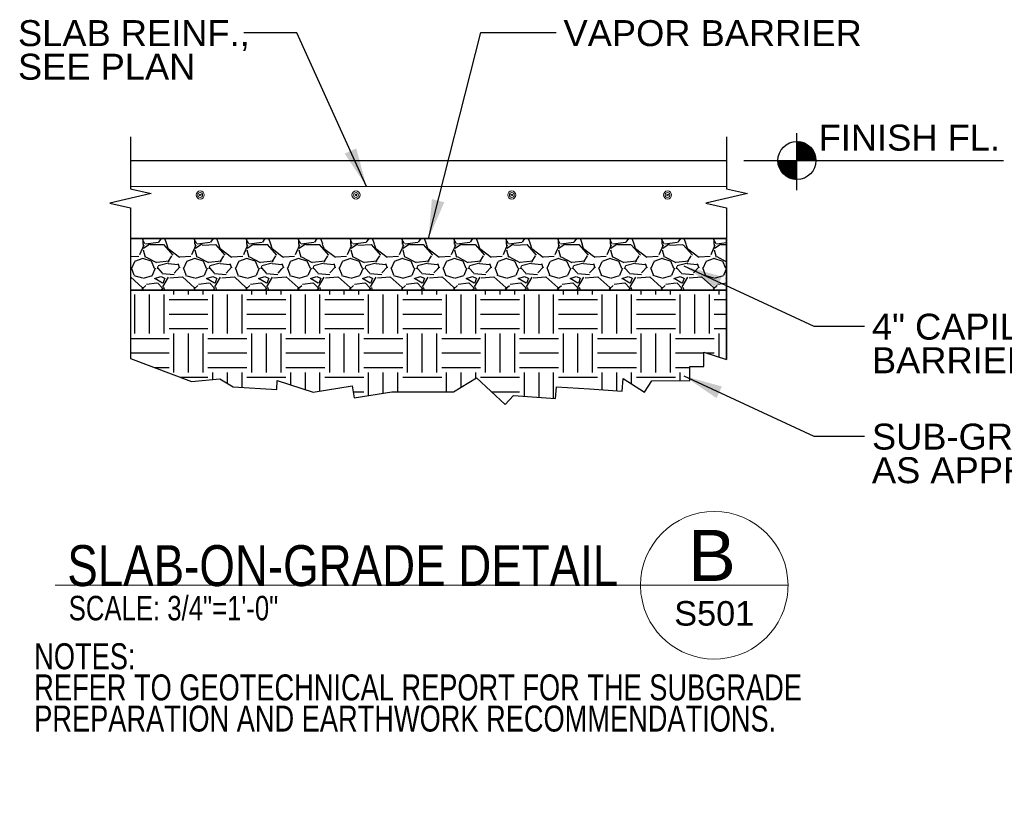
# Model space of a CAD drawing. Header units: inches. Extents: x 7548 to 7952, y 14827 to 15116.
# Tile 3 of 4: x 7667 to 7743, y 15010 to 15070. Entities that reach past the tile are written whole.
import ezdxf

# ---------------------------------------------------------------- set-up
doc = ezdxf.new("R2010")
doc.units = ezdxf.units.IN
doc.header["$LTSCALE"] = 20
doc.header["$MEASUREMENT"] = 0
for name, color, linetype, lineweight in [('G-ANN-TTLB', 7, 'Continuous', 0), ('G-ANNO-TEXT', 7, 'Continuous', 30), ('S-REIN-RBAR', 5, 'Continuous', 13), ('S-SLAB-EDGE', 48, 'Continuous', 30)]:
    doc.layers.add(name, color=color, linetype=linetype, lineweight=lineweight)
doc.styles.add("3 4 1'-0", font='arial.ttf', dxfattribs={"height": 2})
doc.styles.get("Standard").update_dxf_attribs({"font": 'ARCHSTYL.shx', "width": 0.75, "height": 2})
doc.styles.add('SUBTITLE 4.7625', font='romans.shx', dxfattribs={"width": 0.8, "height": 187.5})
doc.styles.add('TITLE20', font='simplex.shx', dxfattribs={"height": 5000})
doc.dimstyles.new("3 4 1'-0", dxfattribs={"dimtxt": 2, "dimasz": 3, "dimexe": 1, "dimexo": 1, "dimgap": 1, "dimtad": 1, "dimdec": 4, "dimzin": 11, "dimdsep": 46, "dimlunit": 4, "dimtxsty": "3 4 1'-0", "dimblk": '_Oblique_0.3', "dimcen": 0.09, "dimadec": 4, "dimazin": 3, "dimtfac": 1, "dimtdec": 4, "dimtofl": 0, "dimtmove": 0, "dimatfit": 3, "dimfxl": 1, "dimfrac": 2, "dimtolj": 1, "dimtzin": 11, "dimarcsym": 0})

# ---------------------------------------------------------------- blocks, each defined once
blk = doc.blocks.new('_Oblique_0.3')
at = {"color": 0, "linetype": 'ByBlock', "lineweight": -2}
for p, q in [((0, 0), (-1, 0)), ((0.5, 0.167), (-0.5, -0.167))]:
    blk.add_line(p, q, dxfattribs=at)
blk = doc.blocks.new('REINFDOT')
for radius in [0.00313, 0.00187, 0.000625]:
    blk.add_circle((0, 0), radius)
blk = doc.blocks.new('REINF. DOT')
at = {"layer": 'S-REIN-RBAR', "xscale": 100, "yscale": 100, "zscale": 100, "rotation": 90.00000000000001}
blk.add_blockref('REINFDOT', (36.533, 24.589), dxfattribs=at)

msp = doc.modelspace()

# ---------------------------------------------------------------- hatches: boundary and pattern name
at = {"layer": 'G-ANNO-TEXT'}
h = msp.add_hatch(dxfattribs=at)
h.set_pattern_fill('MSTN', color=256, style=0, pattern_type=2)
h.set_pattern_definition([(45, (-4358.89426, -2059.556275), (-0.02850700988, 0.02850700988), [])])
h.paths.add_polyline_path([(7728.08279, 15059.19884, 0.41421356), (7726.61468, 15060.66694), (7726.61468, 15059.19884)])
h = msp.add_hatch(dxfattribs=at)
h.set_pattern_fill('MSTN', color=256, style=0, pattern_type=2)
h.set_pattern_definition([(45, (-4360.28745, -2060.84167), (-0.02850700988, 0.02850700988), [])])
h.paths.add_polyline_path([(7725.14657, 15059.19884, 0.41421356), (7726.61468, 15057.73073), (7726.61468, 15059.19884)])
h = msp.add_hatch(dxfattribs=at)
h.set_pattern_fill('GRAVEL', color=256, style=0, pattern_type=2)
h.set_pattern_definition([(200.556, (20638, 44154), (-840004, -320000.8), [6835, -1018449]), (4.764, (111084, 41396), (-360001.7, -40000.4), [10032, -471633]), (4.764, (71084, 41396), (-360001.7, -40000.4), [10032, -471633]), (4.764, (31084.5, 41396), (-360001.7, -40000.4), [10032, -471633]), (332.354, (22642, 45500.6), (-600001.8, 320002.7), [9482.6, -938783]), (332.354, (62642, 45500.4), (-600001.8, 320002.66), [9482.6, -938783]), (332.354, (102642, 45500), (-600001.8, 320002.66), [9482.6, -938783]), (285.255, (20704, 50858), (-120000.3, 400004.5), [5824, -450250]), (285.255, (60704, 50858), (-120000.3, 400004.5), [5824, -450250]), (285.255, (100704, 50858), (-120000.3, 400004.5), [5824, -450250]), (213.69, (25952, 55050), (-120000, -40000), [5920, -138304]), (213.69, (65953, 55050), (-120000, -40000), [5920, -138303]), (213.69, (26286, 15280), (-120000, -40000), [405, -143818]), (213.69, (105953, 55050), (-120000, -40000), [5920, -138303]), (213.69, (66286, 15280), (-120000, -40000), [404, -143818]), (213.69, (106286, 15280), (-120000, -40000), [404, -143819]), (180, (36550, 54544), (-120000, 40000), [10400, -109600]), (181.736, (76549, 54544.3), (-1200003.81, -40006.34), [10400, -1310210]), (180, (116550, 54544), (-120000, 40000), [10400, -109600]), (131.987, (123896, 46796.5), (-240001, 280003.24), [10763, -527386]), (131.987, (83896, 46797), (-240001, 280003.2), [10763, -527386]), (131.987, (43896, 46797), (-240001, 280003.2), [10763, -527386]), (59.036, (120143, 41488), (-120000.5, -160001.7), [5557, -227683]), (59.036, (80143, 41488), (-120000.5, -160001.7), [5557, -227683]), (59.036, (40143, 41488), (-120000, -160002), [5557, -227683]), (90, (100550, 18940), (-120000, -40000), [2400, -37600]), (90, (60550, 18940), (-120000, -40000), [2400, -37600]), (90, (20550, 18940), (-120000, -40000), [2400, -37600]), (118.61, (102163, 15480), (-119998.9, 240002.6), [4118, -497085]), (118.61, (62163, 15480), (-119998.9, 240002.6), [4118, -497085]), (118.61, (22163, 15480.5), (-119999, 240002.6), [4118, -497085]), (186.911, (32486.5, 16411), (-960003.26, -119996.57), [10071.8, -1319594]), (186.911, (72486.5, 16411), (-960003.26, -119996.57), [10071.8, -1319594]), (186.911, (112486, 16411.2), (-960003.26, -119996.57), [10071.8, -1319594]), (236.31, (35872, 21491), (-120001, -160001.7), [5769, -426901]), (236.31, (75872, 21491), (-120001, -160001.7), [5769, -426901]), (236.31, (115872, 21491), (-120001, -160001.7), [5769, -426901]), (354.289, (40024.5, 40363.8), (-840002.4, 80000.74), [7642, -1198347]), (354.2894, (80024.4, 40363.7), (-840002.4, 80000.74), [7642, -1198347]), (354.2894, (120024, 40363.7), (-840002.4, 80000.74), [7642, -1198347]), (14.036, (112245, 38722), (-360000.8, -80000.5), [8246, -486528]), (14.036, (72245, 38722), (-360000.8, -80000.5), [8246, -486528]), (14.036, (32245, 38722), (-360000.8, -80000.5), [8246, -486528]), (74.745, (111739, 36193), (-120000.3, -400004.5), [2040, -454035]), (74.745, (71739, 36193), (-120000.3, -400004.5), [2040, -454035]), (74.745, (31739, 36193), (-120000.3, -400004.5), [2040, -454035]), (110.556, (89049, 36694), (-120001, 280003), [3418, -338346]), (110.556, (49049, 36694), (-120001, 280003), [3418, -338346]), (110.556, (9049, 36694), (-120001, 280003), [3418, -338346]), (163.141, (106932, 42105), (-1200001.07, 360014.03), [6705.2, -1372575]), (163.141, (66932, 42105), (-1200001.07, 360014.03), [6705.2, -1372575]), (163.141, (26932, 42105), (-1200001.07, 360014.03), [6705.2, -1372575]), (113.198, (109634, 36456), (-119998.3, 240003), [6093, -298541]), (113.198, (69634, 36456), (-119998.3, 240003), [6093, -298541]), (113.2, (29634, 36456), (-119998, 240003), [6093, -298541]), (246.8, (14125, 41579), (-119998, -240003), [5727, -298906]), (246.802, (54125, 41579), (-119998.3, -240003), [5727, -298906]), (246.802, (94125, 41579), (-119998.3, -240003), [5727, -298906]), (200.556, (60638, 44154), (-840003.97, -320000.78), [6835, -1018449]), (200.556, (100638, 44154), (-840003.97, -320000.78), [6835, -1018449]), (196.504, (27551.6, 30773), (-960005.7, -279995.1), [7088, -1119327]), (196.504, (67551.5, 30773), (-960005.7, -279995.07), [7088, -1119327]), (196.504, (107552, 30773), (-960005.69, -279995.07), [7088, -1119327]), (246.8, (30153, 36659), (-119998, -240003), [6093, -298541]), (246.802, (70153, 36659), (-119998.3, -240003), [6093, -298541]), (246.802, (110153, 36658), (-119998.3, -240003), [6093, -298541]), (110.556, (93991, 31290), (-120001, 280003), [5946, -335817]), (110.556, (53991, 31290), (-120001, 280003), [5946, -335817]), (110.56, (13991, 31290), (-120001, 280003), [5946, -335817]), (163.496, (100506, 28852), (-960005.69, 279995.07), [7088, -1119327]), (163.496, (60506, 28852), (-960005.7, 279995.07), [7088, -1119327]), (163.496, (20506, 28852), (-960005.7, 279995.1), [7088, -1119327]), (18.435, (109644, 28628), (-120000, 0.03), [5060, -121432]), (18.435, (69644, 28628), (-120000, 0.03), [5060, -121432]), (18.44, (29644, 28628), (-120000, 0.03), [5060, -121432]), (149.036, (115717, 24997), (-480001.06, 280003.3), [6997, -692721]), (149.036, (75717.4, 24997), (-480001.06, 280003.3), [6997, -692721]), (149.036, (35717, 24997), (-480001, 280003.3), [6997, -692721]), (249.444, (37539, 28930), (-120001, -280003), [4308, -337455]), (249.444, (77539, 28930), (-120001, -280003), [4308, -337455]), (249.444, (117539, 28930), (-120000.9, -280002.9), [4308, -337455]), (336.801, (34550.6, 30180.4), (-360001.2, 160001.4), [3046.3, -910850]), (336.801, (74550.7, 30180.3), (-360001.24, 160001.4), [3046.3, -910850]), (336.8013, (114551, 30180), (-360001.24, 160001.4), [3046.3, -910850]), (315, (31786, 25290), (-120000, 80000), [5657, -164050]), (315, (71786, 25290), (-120000, 80001), [5657, -164050]), (315, (111786, 25290), (-120000, 80001), [5657, -164050]), (8.6157, (103492, 24230.8), (-240001.01, -40000.41), [8089.5, -1326981]), (8.616, (63491.5, 24230.8), (-240001, -40000.4), [8089.5, -1326981]), (8.616, (23491.5, 24230.8), (-240001, -40000.4), [8089.5, -1326981]), (41.634, (99786, 20597), (-240001, -200001.9), [4252, -477415]), (41.634, (59786, 20597), (-240001, -200002), [4252, -477415]), (41.63, (19785, 20597), (-240001, -200002), [4252, -477415]), (317.49, (11039.4, 30082.6), (-360001, 320002.7), [12458, -638699]), (317.49, (51039, 30082.6), (-360001.1, 320002.7), [12458, -638699]), (317.489, (91039, 30083), (-360001.1, 320002.7), [12458, -638699]), (4.764, (121287, 29162), (-360001.7, -40000.4), [6442, -475223]), (4.764, (81287, 29162), (-360001.7, -40000.4), [9633, -472032]), (4.764, (41287, 29162), (-360001.7, -40000.4), [9633, -472032]), (4.76, (7707, 29697), (-360002, -40000.4), [3191, -478474]), (59.036, (115995, 22395), (-120000.5, -160001.7), [8438, -224802]), (59.036, (75995, 22395), (-120000.5, -160002), [8438, -224802]), (59.04, (35994, 22395), (-120000, -160002), [8438, -224802]), (108.435, (120134, 51862), (-120001.3, 320002.7), [3348, -376129]), (108.435, (119113, 15051), (-120001.3, 320002.7), [7151, -372325]), (108.435, (80134, 51862), (-120001.3, 320002.7), [3348, -376129]), (108.435, (79113, 15051), (-120001.3, 320002.7), [7151, -372326]), (108.435, (40134, 51862), (-120001.3, 320002.7), [3348, -376128]), (108.435, (39113, 15051), (-120001.3, 320002.7), [7151, -372326]), (142.125, (127707, 45694), (-120000.4, 80000.25), [9660, -446413]), (142.125, (88863, 44800), (-120000.4, 80000.2), [11121, -444952]), (142.125, (48863, 44800), (-120000.4, 80000.2), [11121, -444952]), (142.125, (8863, 44799), (-120000.4, 80000.2), [1461, -454611]), (182.726, (17472, 45646), (-120000.8, 0.7), [8409.5, -832545]), (182.726, (57472, 45646), (-120000.8, 0.66), [8409.5, -832545]), (182.726, (97472, 45646), (-120000.83, 0.66), [8409.5, -832545]), (246.8, (21273, 54413), (-119998, -240003), [8246, -296387]), (246.802, (61273, 54413), (-119998.3, -240003), [8246, -296387]), (246.802, (101273, 54412), (-119998.3, -240003), [8246, -296387]), (270, (20430, 22040), (-120000, -40000), [6994, -33006]), (270, (20760, 55050), (-120000, -40000), [1415, -38585]), (270, (60430, 22040), (-120000, -40000), [6994, -33006]), (270, (60760, 55050), (-120000, -40000), [1416, -38585]), (270, (100430, 22040), (-120000, -40000), [6994, -33006]), (270, (100760, 55050), (-120000, -40000), [1416, -38585]), (48.013, (124708, 32954), (-240001, -280003.24), [4438, -533711]), (48.013, (84708, 32954), (-240001, -280003.2), [6511.5, -531637]), (48.013, (44708, 32954.5), (-240001, -280003.2), [6511.5, -531637]), (48.013, (7707, 36226), (-240001, -280003.2), [2074, -536075]), (355.236, (35454, 32582.5), (-360001.7, 40000.4), [9235, -472431]), (355.236, (75454, 32582.5), (-360001.7, 40000.4), [9235, -472431]), (355.236, (115454, 32582.5), (-360001.7, 40000.4), [9235, -472431]), (311.987, (31896, 36797), (-240001, 280003.2), [5381.4, -532767]), (311.987, (71896, 36797), (-240001, 280003.2), [5381.4, -532767]), (311.987, (111896, 36797), (-240001, 280003.2), [5381.4, -532767])])
h.paths.add_polyline_path([(7675.27721, 15049.19884), (7721.19812, 15049.19884), (7721.19812, 15053.19884), (7675.27721, 15053.19884)])
h = msp.add_hatch(dxfattribs=at)
h.set_pattern_fill('GRAVEL', color=256, style=0, pattern_type=2)
h.set_pattern_definition([(200.556, (7836.806, 15337.806), (-8400.0275, -3200.0315), [68.35, -10184.494]), (4.764, (8741.27, 15310.23), (-3600.012, -400.004), [100.32, -4716.334]), (4.764, (8341.27, 15310.23), (-3600.012, -400.004), [100.32, -4716.33]), (4.764, (7941.27, 15310.23), (-3600.012, -400.004), [100.32, -4716.33]), (332.354, (7856.845, 15351.27), (-6000.02, 3200.0315), [94.826, -9387.834]), (332.354, (8256.844, 15351.27), (-6000.0197, 3200.0315), [94.826, -9387.834]), (332.354, (8656.843, 15351.267), (-6000.0197, 3200.0315), [94.826, -9387.834]), (285.255, (7837.46, 15404.8), (-1200.003, 4000.045), [58.24, -4502.5]), (285.255, (8237.47, 15404.8), (-1200.003, 4000.045), [58.24, -4502.5]), (285.255, (8637.47, 15404.8), (-1200.003, 4000.045), [58.24, -4502.5]), (213.69, (7889.95, 15446.8), (-1200, -400), [59.2, -1383.04]), (213.69, (8289.95, 15446.8), (-1200, -400), [59.2, -1383.03]), (213.69, (7893.28, 15049.1), (-1200, -400), [4.05, -1438.18]), (213.69, (8689.95, 15446.8), (-1200, -400), [59.2, -1383.03]), (213.69, (8293.28, 15049.1), (-1200, -400), [4.04, -1438.18]), (213.69, (8693.28, 15049.1), (-1200, -400), [4.04, -1438.19]), (180, (7995.9, 15441.7), (-1200, 400), [104, -1096]), (181.7357, (8395.914, 15441.707), (-12000.0394, -400.004), [104, -13102.103]), (180, (8795.9, 15441.7), (-1200, 400), [104, -1096]), (131.987, (8869.38, 15364.2), (-2400.01, 2800.0324), [107.63, -5273.86]), (131.987, (8469.39, 15364.2), (-2400.01, 2800.032), [107.63, -5273.86]), (131.987, (8069.39, 15364.2), (-2400.01, 2800.032), [107.63, -5273.86]), (59.036, (8831.86, 15311.14), (-1200.004, -1600.016), [55.57, -2276.83]), (59.036, (8431.86, 15311.14), (-1200.004, -1600.016), [55.57, -2276.83]), (59.036, (8031.85, 15311.14), (-1200, -1600.02), [55.57, -2276.83]), (90, (8635.9, 15085.7), (-1200, -400), [24, -376]), (90, (8235.9, 15085.7), (-1200, -400), [24, -376]), (90, (7835.9, 15085.7), (-1200, -400), [24, -376]), (118.61, (8652.06, 15051.07), (-1200.004, 2400.024), [41.18, -4970.845]), (118.61, (8252.05, 15051.07), (-1200.004, 2400.024), [41.18, -4970.845]), (118.61, (7852.05, 15051.07), (-1200.004, 2400.024), [41.18, -4970.845]), (186.911, (7955.29, 15060.4), (-9600.0326, -1199.9657), [100.718, -13195.9]), (186.911, (8355.29, 15060.4), (-9600.0326, -1199.9657), [100.718, -13195.9]), (186.911, (8755.29, 15060.4), (-9600.0326, -1199.9657), [100.718, -13195.9]), (236.31, (7989.15, 15111.2), (-1200.01, -1600.017), [57.69, -4269.01]), (236.31, (8389.15, 15111.2), (-1200.01, -1600.017), [57.69, -4269.01]), (236.31, (8789.15, 15111.2), (-1200.01, -1600.017), [57.69, -4269.01]), (354.289, (8030.67, 15299.902), (-8400.0276, 800.008), [76.42, -11983.47]), (354.2894, (8430.67, 15299.902), (-8400.0276, 800.0078), [76.42, -11983.47]), (354.2894, (8830.67, 15299.9), (-8400.0276, 800.0078), [76.42, -11983.47]), (14.036, (8752.88, 15283.48), (-3600.012, -800.008), [82.46, -4865.28]), (14.036, (8352.88, 15283.48), (-3600.012, -800.008), [82.46, -4865.28]), (14.036, (7952.88, 15283.48), (-3600.012, -800.008), [82.46, -4865.28]), (74.745, (8747.81, 15258.2), (-1200.004, -4000.039), [20.4, -4540.35]), (74.745, (8347.81, 15258.2), (-1200.004, -4000.04), [20.4, -4540.35]), (74.745, (7947.81, 15258.19), (-1200.004, -4000.04), [20.4, -4540.35]), (110.556, (8520.91, 15263.21), (-1200.004, 2800.028), [34.18, -3383.46]), (110.556, (8120.91, 15263.21), (-1200.004, 2800.028), [34.18, -3383.46]), (110.556, (7720.91, 15263.21), (-1200, 2800.03), [34.18, -3383.46]), (163.141, (8699.74, 15317.3), (-12000.0394, 3600.149), [67.052, -13725.8]), (163.141, (8299.74, 15317.3), (-12000.0394, 3600.149), [67.052, -13725.8]), (163.141, (7899.745, 15317.314), (-12000.0394, 3600.0354), [67.052, -13725.752]), (113.198, (8726.76, 15260.83), (-1200.004, 2400.024), [60.93, -2985.41]), (113.198, (8326.76, 15260.83), (-1200.004, 2400.024), [60.93, -2985.41]), (113.2, (7926.76, 15260.82), (-1200.004, 2400.02), [60.93, -2985.41]), (246.8, (7771.68, 15312.1), (-1199.98, -2400.03), [57.27, -2989.06]), (246.802, (8171.68, 15312.1), (-1199.983, -2400.03), [57.27, -2989.06]), (246.802, (8571.68, 15312.1), (-1199.983, -2400.03), [57.27, -2989.06]), (200.556, (8236.806, 15337.805), (-8400.0275, -3200.0315), [68.35, -10184.494]), (200.556, (8636.806, 15337.805), (-8400.0275, -3200.0315), [68.35, -10184.494]), (196.504, (7905.94, 15203.992), (-9600.0315, -2800.0276), [70.88, -11193.265]), (196.5045, (8305.94, 15203.992), (-9600.0315, -2800.0276), [70.88, -11193.265]), (196.5045, (8705.94, 15203.993), (-9600.0315, -2800.0276), [70.88, -11193.265]), (246.8, (7931.96, 15262.9), (-1199.98, -2400.03), [60.93, -2985.41]), (246.802, (8331.96, 15262.9), (-1199.983, -2400.03), [60.93, -2985.41]), (246.802, (8731.95, 15262.8), (-1199.983, -2400.03), [60.93, -2985.41]), (110.556, (8570.33, 15209.16), (-1200.004, 2800.028), [59.46, -3358.17]), (110.556, (8170.33, 15209.16), (-1200.004, 2800.028), [59.46, -3358.17]), (110.56, (7770.34, 15209.16), (-1200, 2800.03), [59.46, -3358.17]), (163.4955, (8635.484, 15184.785), (-9600.0315, 2800.0276), [70.88, -11193.265]), (163.4955, (8235.484, 15184.786), (-9600.0315, 2800.0276), [70.88, -11193.265]), (163.496, (7835.485, 15184.786), (-9600.0315, 2800.028), [70.88, -11193.265]), (18.435, (8726.87, 15182.54), (-1200, -8e-06), [50.6, -1214.32]), (18.435, (8326.86, 15182.54), (-1200, -8e-06), [50.6, -1214.32]), (18.44, (7926.86, 15182.54), (-1200, -8e-06), [50.6, -1214.32]), (149.036, (8787.6, 15146.235), (-4800.0158, 2800.0275), [69.97, -6927.206]), (149.036, (8387.6, 15146.235), (-4800.016, 2800.0275), [69.97, -6927.206]), (149.036, (7987.6, 15146.235), (-4800.016, 2800.028), [69.97, -6927.206]), (249.444, (8005.81, 15185.6), (-1200.01, -2800.03), [43.08, -3374.55]), (249.444, (8405.81, 15185.6), (-1200.01, -2800.03), [43.08, -3374.55]), (249.444, (8805.81, 15185.6), (-1200.009, -2800.029), [43.08, -3374.55]), (336.801, (7975.93, 15198.07), (-3600.012, 1600.016), [30.463, -9108.504]), (336.801, (8375.93, 15198.07), (-3600.0118, 1600.0158), [30.463, -9108.504]), (336.8013, (8775.93, 15198.067), (-3600.0118, 1600.0158), [30.463, -9108.504]), (315, (7948.3, 15149.2), (-1200, 800), [56.57, -1640.5]), (315, (8348.29, 15149.15), (-1200, 800.01), [56.57, -1640.5]), (315, (8748.3, 15149.2), (-1200, 800.01), [56.57, -1640.5]), (8.6157, (8665.34, 15138.572), (-2400.0079, -400.004), [80.895, -13269.806]), (8.616, (8265.34, 15138.572), (-2400.0079, -400.004), [80.895, -13269.806]), (8.616, (7865.34, 15138.572), (-2400.008, -400.004), [80.895, -13269.806]), (41.634, (8628.28, 15102.24), (-2400.008, -2000.02), [42.52, -4774.15]), (41.634, (8228.28, 15102.24), (-2400.008, -2000.02), [42.52, -4774.15]), (41.634, (7828.28, 15102.23), (-2400.01, -2000.02), [42.52, -4774.15]), (317.49, (7740.82, 15197.1), (-3600.01, 3200.027), [124.58, -6386.99]), (317.49, (8140.82, 15197.1), (-3600.011, 3200.027), [124.58, -6386.99]), (317.489, (8540.82, 15197.1), (-3600.011, 3200.027), [124.58, -6386.99]), (4.764, (8843.29, 15187.88), (-3600.012, -400.004), [64.42, -4752.23]), (4.764, (8443.29, 15187.88), (-3600.012, -400.004), [96.33, -4720.32]), (4.764, (8043.29, 15187.88), (-3600.012, -400.004), [96.33, -4720.32]), (4.76, (7707.49, 15193.23), (-3600.01, -400.004), [31.91, -4784.74]), (59.036, (8790.37, 15120.22), (-1200.004, -1600.016), [84.38, -2248.02]), (59.036, (8390.37, 15120.22), (-1200.004, -1600.016), [84.38, -2248.02]), (59.04, (7990.37, 15120.22), (-1200, -1600.02), [84.38, -2248.02]), (108.435, (8831.76, 15414.9), (-1200.013, 3200.027), [33.48, -3761.29]), (108.435, (8821.56, 15046.77), (-1200.004, 3200.031), [71.51, -3723.25]), (108.435, (8431.76, 15414.9), (-1200.013, 3200.027), [33.48, -3761.29]), (108.435, (8421.56, 15046.8), (-1200.013, 3200.027), [71.51, -3723.26]), (108.435, (8031.76, 15414.9), (-1200.013, 3200.027), [33.48, -3761.28]), (108.435, (8021.56, 15046.77), (-1200.004, 3200.03), [71.51, -3723.26]), (142.125, (8907.49, 15353.2), (-1200.004, 800.0025), [96.6, -4464.13]), (142.125, (8519.06, 15344.27), (-1200.004, 800.008), [111.21, -4449.52]), (142.125, (8119.06, 15344.3), (-1200.004, 800.002), [111.21, -4449.52]), (142.125, (7719.06, 15344.3), (-1200.004, 800.002), [14.61, -4546.11]), (182.726, (7805.144, 15352.724), (-1200.004, -3e-06), [84.095, -8325.45]), (182.726, (8205.143, 15352.724), (-1200.004, -3e-06), [84.095, -8325.45]), (182.726, (8605.143, 15352.724), (-1200.004, -3e-06), [84.095, -8325.45]), (246.8, (7843.15, 15440.4), (-1199.98, -2400.03), [82.46, -2963.87]), (246.802, (8243.15, 15440.4), (-1199.983, -2400.03), [82.46, -2963.87]), (246.802, (8643.15, 15440.4), (-1199.983, -2400.03), [82.46, -2963.87]), (270, (7834.7, 15116.6), (-1200, -400), [69.94, -330.06]), (270, (7838, 15446.8), (-1200, -400), [14.15, -385.85]), (270, (8234.7, 15116.6), (-1200, -400), [69.94, -330.06]), (270, (8238, 15446.8), (-1200, -400), [14.16, -385.85]), (270, (8634.7, 15116.6), (-1200, -400), [69.94, -330.06]), (270, (8638, 15446.8), (-1200, -400), [14.16, -385.85]), (48.013, (8877.51, 15225.8), (-2400.01, -2800.0324), [44.38, -5337.11]), (48.013, (8477.51, 15225.805), (-2400.008, -2800.028), [65.115, -5316.37]), (48.013, (8077.51, 15225.81), (-2400.008, -2800.028), [65.115, -5316.37]), (48.013, (7707.49, 15258.5), (-2400.01, -2800.032), [20.74, -5360.75]), (355.236, (7984.96, 15222.09), (-3600.012, 400.004), [92.35, -4724.31]), (355.236, (8384.96, 15222.09), (-3600.012, 400.004), [92.35, -4724.31]), (355.236, (8784.96, 15222.09), (-3600.012, 400.004), [92.35, -4724.31]), (311.987, (7949.39, 15264.23), (-2400.008, 2800.028), [53.814, -5327.67]), (311.987, (8349.39, 15264.23), (-2400.008, 2800.028), [53.814, -5327.67]), (311.987, (8749.385, 15264.23), (-2400.008, 2800.0275), [53.814, -5327.67])])
h.paths.add_polyline_path([(7675.27721, 15053.19884), (7675.27721, 15049.19884), (7715.55935, 15049.19884), (7721.19812, 15049.19884), (7721.19812, 15051.20142), (7721.19812, 15053.19884), (7707.79177, 15053.19884)])
h = msp.add_hatch(dxfattribs=at)
h.set_pattern_fill('GRAVEL', color=256, style=0, pattern_type=2)
h.set_pattern_definition([(200.5562, (7688.21344, 15035.62727), (-84.000276, -32.0003155), [0.68352, -101.84494]), (4.7637, (7697.2581, 15035.3515), (-36.000118, -4.00004), [1.0032, -47.16334]), (4.7637, (7693.2581, 15035.3515), (-36.000118, -4.00004), [1.0032, -47.16334]), (4.7637, (7689.2581, 15035.3515), (-36.000118, -4.00004), [1.0032, -47.16334]), (332.3539, (7688.41383, 15035.7619), (-60.000197, 32.0003154), [0.94826, -93.87834]), (332.3539, (7692.4138, 15035.7619), (-60.000197, 32.0003154), [0.94826, -93.87834]), (332.3539, (7696.4138, 15035.7619), (-60.000197, 32.000315), [0.94826, -93.87834]), (285.255, (7688.22, 15036.2976), (-12.00004, 40.000393), [0.5824, -45.02504]), (285.255, (7692.22, 15036.2976), (-12.00004, 40.000393), [0.5824, -45.02504]), (285.255, (7696.22, 15036.2976), (-12.00004, 40.000393), [0.5824, -45.02504]), (213.69, (7688.745, 15036.717), (-12.00004, -4.00004), [0.5919, -13.83035]), (213.69, (7692.745, 15036.717), (-12.00004, -4.00004), [0.592, -13.8303]), (213.69, (7688.7782, 15032.74), (-12.00004, -4.00004), [0.0405, -14.3818]), (213.69, (7696.745, 15036.717), (-12.00004, -4.00004), [0.592, -13.8303]), (213.69, (7692.7782, 15032.74), (-12.00004, -4.00004), [0.0404, -14.3818]), (213.69, (7696.7782, 15032.74), (-12.00004, -4.00004), [0.0404, -14.3819]), (180, (7689.8045, 15036.6663), (-12.00004, 4.00004), [1.04, -10.96]), (181.7357, (7693.8045, 15036.6663), (-120.000394, -4.0000393), [1.04, -131.02103]), (180, (7697.8045, 15036.6663), (-12.00004, 4.00004), [1.04, -10.96]), (131.987, (7698.5392, 15035.8915), (-24.000079, 28.000276), [1.0763, -52.7386]), (131.987, (7694.5392, 15035.8915), (-24.000079, 28.000276), [1.0763, -52.7386]), (131.987, (7690.5392, 15035.89155), (-24.000079, 28.000276), [1.0763, -52.7386]), (59.0364, (7698.164, 15035.3607), (-12.00004, -16.00016), [0.5557, -22.7683]), (59.0364, (7694.164, 15035.3606), (-12.00004, -16.00016), [0.5557, -22.7683]), (59.0364, (7690.164, 15035.3606), (-12.00004, -16.00016), [0.5557, -22.7683]), (90, (7696.205, 15033.106), (-12, -4), [0.24, -3.76]), (90, (7692.205, 15033.106), (-12, -4), [0.24, -3.76]), (90, (7688.205, 15033.106), (-12, -4), [0.24, -3.76]), (118.6103, (7696.3659, 15032.7599), (-12.00004, 24.000236), [0.4118, -49.70845]), (118.6103, (7692.3659, 15032.7599), (-12.00004, 24.000236), [0.4118, -49.70845]), (118.6103, (7688.3659, 15032.7599), (-12.00004, 24.000236), [0.4118, -49.70845]), (186.9113, (7689.39827, 15032.85297), (-96.0003153, -12.0001185), [1.00718, -131.95943]), (186.9113, (7693.39827, 15032.85298), (-96.0003153, -12.0001185), [1.00718, -131.95943]), (186.9113, (7697.39827, 15032.85298), (-96.0003153, -12.0001185), [1.00718, -131.95943]), (236.31, (7689.7368, 15033.361), (-12.00004, -16.000158), [0.5769, -42.69007]), (236.31, (7693.7368, 15033.361), (-12.00004, -16.000158), [0.5769, -42.69007]), (236.31, (7697.7368, 15033.361), (-12.00004, -16.000158), [0.5769, -42.69007]), (354.2894, (7690.15207, 15035.24824), (-84.000276, 8.000078), [0.7642, -119.8347]), (354.2894, (7694.15207, 15035.24824), (-84.000276, 8.000078), [0.7642, -119.8347]), (354.2894, (7698.15206, 15035.24823), (-84.000276, 8.000078), [0.7642, -119.8347]), (14.0363, (7697.3741, 15035.084), (-36.000118, -8.000078), [0.8246, -48.6528]), (14.0363, (7693.3741, 15035.084), (-36.000118, -8.000078), [0.8246, -48.6528]), (14.0363, (7689.3741, 15035.084), (-36.000118, -8.000078), [0.8246, -48.65283]), (74.745, (7697.3235, 15034.8312), (-12.00004, -40.000393), [0.20396, -45.4035]), (74.745, (7693.3235, 15034.8312), (-12.00004, -40.000393), [0.20396, -45.4035]), (74.745, (7689.3235, 15034.8312), (-12.00004, -40.000393), [0.20396, -45.4035]), (110.556, (7695.0545, 15034.8813), (-12.00004, 28.000275), [0.34176, -33.8346]), (110.556, (7691.0545, 15034.8813), (-12.00004, 28.000275), [0.34176, -33.83456]), (110.556, (7687.0545, 15034.8813), (-12.00004, 28.000275), [0.34176, -33.83456]), (163.1415, (7696.84283, 15035.42236), (-120.000394, 36.0003543), [0.67052, -137.25752]), (163.1415, (7692.84283, 15035.42235), (-120.000394, 36.0003543), [0.67052, -137.25752]), (163.1415, (7688.84283, 15035.42235), (-120.000394, 36.0003543), [0.67052, -137.25752]), (113.1985, (7697.113, 15034.8575), (-12.00004, 24.00024), [0.60926, -29.8541]), (113.1985, (7693.113, 15034.8575), (-12.00004, 24.000236), [0.60926, -29.8541]), (113.1985, (7689.113, 15034.8575), (-12.00004, 24.000236), [0.60926, -29.8541]), (246.8015, (7687.5621, 15035.3697), (-12.00004, -24.000236), [0.5727, -29.89065]), (246.8015, (7691.5621, 15035.3697), (-12.00004, -24.000236), [0.5727, -29.89065]), (246.8015, (7695.5621, 15035.3697), (-12.00004, -24.00024), [0.5727, -29.89065]), (200.5562, (7692.21344, 15035.62727), (-84.000276, -32.0003155), [0.68352, -101.84494]), (200.5562, (7696.21344, 15035.62727), (-84.000276, -32.0003155), [0.68352, -101.84494]), (196.5045, (7688.9048, 15034.28914), (-96.000315, -28.0002765), [0.7088, -111.93265]), (196.5045, (7692.90478, 15034.28914), (-96.000315, -28.0002765), [0.7088, -111.93265]), (196.5045, (7696.90477, 15034.28914), (-96.000315, -28.0002765), [0.7088, -111.93265]), (246.8015, (7689.165, 15034.8777), (-12.00004, -24.000236), [0.60926, -29.8541]), (246.8015, (7693.165, 15034.8777), (-12.00004, -24.000236), [0.60926, -29.8541]), (246.8015, (7697.165, 15034.8777), (-12.00004, -24.00024), [0.60926, -29.8541]), (110.556, (7695.5487, 15034.3408), (-12.00004, 28.000275), [0.59464, -33.5817]), (110.556, (7691.5487, 15034.3408), (-12.00004, 28.000275), [0.59464, -33.5817]), (110.556, (7687.5487, 15034.3409), (-12.00004, 28.000275), [0.59464, -33.5817]), (163.4955, (7696.2002, 15034.09707), (-96.000315, 28.0002765), [0.7088, -111.93265]), (163.4955, (7692.2002, 15034.09707), (-96.000315, 28.0002765), [0.7088, -111.93265]), (163.4955, (7688.20022, 15034.09707), (-96.000315, 28.0002765), [0.7088, -111.93265]), (18.435, (7697.114, 15034.0746), (-12.00004, 1e-08), [0.506, -12.1432]), (18.435, (7693.114, 15034.0746), (-12.00004, 1e-08), [0.506, -12.1432]), (18.435, (7689.114, 15034.0746), (-12.00004, 1e-08), [0.506, -12.1432]), (149.036, (7697.72136, 15033.7116), (-48.000157, 28.000275), [0.6997, -69.27206]), (149.036, (7693.72136, 15033.7116), (-48.000157, 28.000275), [0.6997, -69.27206]), (149.036, (7689.72135, 15033.7116), (-48.000157, 28.000275), [0.6997, -69.27206]), (249.444, (7689.9035, 15034.1049), (-12.00004, -28.000275), [0.4308, -33.7455]), (249.444, (7693.9035, 15034.1049), (-12.00004, -28.000275), [0.4308, -33.7455]), (249.444, (7697.9035, 15034.1049), (-12.00004, -28.000275), [0.4308, -33.7455]), (336.8013, (7689.6047, 15034.2299), (-36.0001184, 16.0001575), [0.30463, -91.08504]), (336.8013, (7693.6047, 15034.2299), (-36.0001184, 16.0001575), [0.30463, -91.08504]), (336.8013, (7697.6047, 15034.2299), (-36.000118, 16.0001575), [0.30463, -91.08504]), (315, (7689.3282, 15033.7407), (-12.00004, 8.00008), [0.5657, -16.405]), (315, (7693.3282, 15033.7407), (-12.00004, 8.00008), [0.5657, -16.405]), (315, (7697.3282, 15033.7408), (-12.00004, 8.00008), [0.5657, -16.405]), (8.6157, (7696.49878, 15033.63494), (-24.000079, -4.000039), [0.80895, -132.69806]), (8.6157, (7692.49878, 15033.63494), (-24.000079, -4.000039), [0.80895, -132.69806]), (8.6157, (7688.49877, 15033.63494), (-24.000079, -4.000039), [0.80895, -132.69806]), (41.6337, (7696.1282, 15033.2716), (-24.00008, -20.000197), [0.4252, -47.7415]), (41.6337, (7692.1282, 15033.2716), (-24.00008, -20.000197), [0.4252, -47.7415]), (41.6337, (7688.1282, 15033.2716), (-24.00008, -20.000197), [0.4252, -47.74147]), (317.4894, (7687.25356, 15034.2201), (-36.000118, 32.000315), [1.2458, -63.8699]), (317.4894, (7691.25355, 15034.2201), (-36.000118, 32.000315), [1.2458, -63.8699]), (317.4894, (7695.25355, 15034.2201), (-36.000118, 32.000315), [1.2458, -63.8699]), (4.7637, (7698.2783, 15034.1281), (-36.000118, -4.00004), [0.64423, -47.5223]), (4.7637, (7694.2783, 15034.1281), (-36.000118, -4.00004), [0.9633, -47.2032]), (4.7637, (7690.2783, 15034.1281), (-36.000118, -4.00004), [0.9633, -47.2032]), (4.7637, (7686.9203, 15034.1816), (-36.000118, -4.00004), [0.3191, -47.84745]), (59.0364, (7697.7491, 15033.4514), (-12.00004, -16.00016), [0.8438, -22.4802]), (59.0364, (7693.749, 15033.4514), (-12.00004, -16.00016), [0.8438, -22.4802]), (59.0364, (7689.749, 15033.4514), (-12.00004, -16.00016), [0.8438, -22.4802]), (108.435, (7698.163, 15036.3981), (-12.00004, 32.000315), [0.3348, -37.6129]), (108.435, (7698.061, 15032.717), (-12.00004, 32.000315), [0.7151, -37.23255]), (108.435, (7694.163, 15036.398), (-12.00004, 32.000315), [0.3348, -37.61285]), (108.435, (7694.061, 15032.717), (-12.00004, 32.000315), [0.7151, -37.23256]), (108.435, (7690.163, 15036.398), (-12.00004, 32.000315), [0.33484, -37.61284]), (108.435, (7690.061, 15032.717), (-12.00004, 32.000315), [0.7151, -37.2326]), (142.125, (7698.9203, 15035.7813), (-12.00004, 8.00008), [0.96596, -44.6413]), (142.125, (7695.036, 15035.6919), (-12.00004, 8.00008), [1.1121, -44.49516]), (142.125, (7691.036, 15035.6918), (-12.00004, 8.00008), [1.1121, -44.49516]), (142.1248, (7687.0359, 15035.6918), (-12.00004, 8.00008), [0.14614, -45.46114]), (182.7263, (7687.8968, 15035.77646), (-12.0000396, -4e-07), [0.84095, -83.2545]), (182.7263, (7691.8968, 15035.77646), (-12.00004, -4e-07), [0.84095, -83.2545]), (182.7263, (7695.8968, 15035.77646), (-12.00004, -4e-07), [0.84095, -83.2545]), (246.8015, (7688.277, 15036.6532), (-12.00004, -24.000236), [0.8246, -29.63874]), (246.8015, (7692.2769, 15036.6531), (-12.00004, -24.000236), [0.8246, -29.63874]), (246.8015, (7696.2769, 15036.6531), (-12.00004, -24.00024), [0.8246, -29.63874]), (270, (7688.193, 15033.416), (-12, -4), [0.6994, -3.3006]), (270, (7688.226, 15036.717), (-12, -4), [0.1415, -3.8585]), (270, (7692.193, 15033.416), (-12, -4), [0.6994, -3.3006]), (270, (7692.226, 15036.717), (-12, -4), [0.1416, -3.8585]), (270, (7696.193, 15033.416), (-12, -4), [0.6994, -3.3007]), (270, (7696.226, 15036.717), (-12, -4), [0.1416, -3.8585]), (48.013, (7698.6204, 15034.5072), (-24.000079, -28.000276), [0.4438, -53.3711]), (48.013, (7694.6204, 15034.5073), (-24.000079, -28.000276), [0.65115, -53.1637]), (48.013, (7690.62044, 15034.5073), (-24.000079, -28.000276), [0.65115, -53.1637]), (48.013, (7686.9203, 15034.8345), (-24.000079, -28.000276), [0.2074, -53.6075]), (355.2363, (7689.695, 15034.4701), (-36.000118, 4.00004), [0.9235, -47.24307]), (355.2363, (7693.695, 15034.4701), (-36.000118, 4.00004), [0.9235, -47.24307]), (355.2363, (7697.695, 15034.4701), (-36.000118, 4.00004), [0.9235, -47.24307]), (311.987, (7689.3392, 15034.8916), (-24.000079, 28.000276), [0.53814, -53.2767]), (311.987, (7693.3392, 15034.8915), (-24.000079, 28.000276), [0.53814, -53.2767]), (311.987, (7697.3392, 15034.8915), (-24.000079, 28.000276), [0.53814, -53.2767])])
h.paths.add_polyline_path([(7675.27721, 15053.19884), (7675.27721, 15049.19884), (7715.55935, 15049.19884), (7721.19812, 15049.19884), (7721.19812, 15051.20142), (7721.19812, 15053.19884), (7707.79177, 15053.19884)])
h = msp.add_hatch(dxfattribs=at)
h.set_pattern_fill('EARTH', color=256, style=0, pattern_type=2)
h.set_pattern_definition([(90, (33950, 45045), (-60000, -60000), [30000, -30000]), (90, (63950, 15045), (-60000, -60000), [30000, -30000]), (90, (22700, 45045), (-60000, -60000), [30000, -30000]), (90, (52700, 15045), (-60000, -60000), [30000, -30000]), (90, (11450, 45045), (-60000, -60000), [30000, -30000]), (90, (41450, 15045), (-60000, -60000), [30000, -30000]), (0, (37700, 71295), (-60000, -60000), [30000, -30000]), (0, (7700, 41295), (-60000, -60000), [30000, -30000]), (0, (37700, 60045), (-60000, -60000), [30000, -30000]), (0, (7700, 30045), (-60000, -60000), [30000, -30000]), (0, (37700, 48795), (-60000, -60000), [30000, -30000]), (0, (7700, 18795), (-60000, -60000), [30000, -30000])])
h.paths.add_polyline_path([(7675.27721, 15043.93611), (7679.97171, 15042.17029), (7682.16168, 15042.37571), (7683.18823, 15041.75945), (7686.54162, 15041.55403), (7686.58494, 15042.26126), (7689.34752, 15041.34861), (7692.35873, 15041.82792), (7692.50489, 15040.90968), (7695.41276, 15041.37255), (7700.16049, 15041.37255), (7701.93984, 15042.44418), (7704.12981, 15040.38999), (7704.78752, 15041.09116), (7708.03069, 15040.8693), (7708.09258, 15041.77394), (7710.6251, 15041.60069), (7713.15763, 15041.42744), (7713.22434, 15042.40256), (7714.87434, 15041.34861), (7715.43682, 15042.22919), (7718.36461, 15042.23876), (7718.36103, 15043.33387), (7719.45614, 15043.33745), (7719.45256, 15044.43257), (7721.19812, 15043.86763), (7721.19812, 15049.19884), (7675.27721, 15049.19884)])
h = msp.add_hatch(dxfattribs=at)
h.set_pattern_fill('EARTH', color=256, style=0, pattern_type=2)
h.set_pattern_definition([(90, (7698.8693, 15036.867), (-6, -6), [3, -3]), (90, (7701.8693, 15033.867), (-6, -6), [3, -3]), (90, (7697.7443, 15036.867), (-6, -6), [3, -3]), (90, (7700.7443, 15033.867), (-6, -6), [3, -3]), (90, (7696.6193, 15036.867), (-6, -6), [3, -3]), (90, (7699.6193, 15033.867), (-6, -6), [3, -3]), (0, (7699.2443, 15039.492), (-6, -6), [3, -3]), (0, (7696.2443, 15036.492), (-6, -6), [3, -3]), (0, (7699.2443, 15038.367), (-6, -6), [3, -3]), (0, (7696.2443, 15035.367), (-6, -6), [3, -3]), (0, (7699.2443, 15037.242), (-6, -6), [3, -3]), (0, (7696.2443, 15034.242), (-6, -6), [3, -3])])
h.paths.add_polyline_path([(7675.27721, 15049.19884), (7675.27721, 15043.93611), (7679.97171, 15042.17029), (7682.16168, 15042.37571), (7683.18823, 15041.75945), (7686.54162, 15041.55403), (7686.58494, 15042.26126), (7689.34752, 15041.34861), (7692.35873, 15041.82792), (7692.50489, 15040.90968), (7695.41276, 15041.37255), (7700.16049, 15041.37255), (7701.93984, 15042.44418), (7704.12981, 15040.38999), (7704.78752, 15041.09116), (7708.03069, 15040.8693), (7708.09258, 15041.77394), (7710.6251, 15041.60069), (7713.15763, 15041.42744), (7713.22434, 15042.40256), (7714.87434, 15041.34861), (7715.43682, 15042.22919), (7718.36461, 15042.23876), (7718.36103, 15043.33387), (7719.45614, 15043.33745), (7719.45256, 15044.43257), (7721.19812, 15043.86763), (7721.19812, 15049.19884), (7715.55935, 15049.19884)])

# ---------------------------------------------------------------- linework, layer by layer
at = {"layer": 'G-ANN-TTLB', "color": 7, "linetype": 'Continuous', "lineweight": 13}
msp.add_line((7669.47594, 15026.47272, -3.51967), (7725.92998, 15026.47272, -3.51967), dxfattribs=at)
at = {"layer": 'G-ANN-TTLB', "color": 7, "linetype": 'Continuous', "lineweight": 0}
for radius, start, end in [(5.68325, 0, 180), (5.68426, 180, 188.8691645), (5.68426, 350.56955, 0), (5.68426, 188.8691645, 350.56955)]:
    msp.add_arc((7720.24674, 15026.47272, -3.51967), radius, start, end, dxfattribs=at)
at = {"layer": 'G-ANNO-TEXT'}
for p, q in [((7726.59886, 15056.91085, 0), (7726.59886, 15061.29403, 0)), ((7722.53007, 15059.19884, 0), (7742.54012, 15059.19884, 0)), ((7675.27721, 15049.19884, 0), (7721.19812, 15049.19884, 0))]:
    msp.add_line(p, q, dxfattribs=at)
at = {"layer": 'G-ANNO-TEXT', "elevation": 0, "flags": 128}
for points in [[(7675.27721, 15061.03479), (7675.27721, 15060.30752), (7675.27721, 15057.01206), (7676.87721, 15056.64843), (7673.67721, 15055.92116), (7675.27721, 15055.55752), (7675.27721, 15043.93611)], [(7721.19812, 15061.03479), (7721.19812, 15060.30752), (7721.19812, 15057.01206), (7722.79812, 15056.64843), (7719.59812, 15055.92116), (7721.19812, 15055.55752), (7721.19812, 15043.86763)], [(7675.27721, 15043.93611), (7679.97171, 15042.17029), (7682.16168, 15042.37571), (7683.18823, 15041.75945), (7686.54162, 15041.55403), (7686.58494, 15042.26126), (7689.34752, 15041.34861), (7692.35873, 15041.82792), (7692.50489, 15040.90968), (7695.41276, 15041.37255), (7695.41276, 15041.37255), (7700.16049, 15041.37255), (7701.93984, 15042.44418), (7704.12981, 15040.38999), (7704.78752, 15041.09116), (7708.03069, 15040.8693), (7708.09258, 15041.77394), (7710.6251, 15041.60069), (7713.15763, 15041.42744), (7713.22434, 15042.40256), (7714.87434, 15041.34861), (7715.43682, 15042.22919), (7718.36461, 15042.23876), (7718.36103, 15043.33387), (7719.45614, 15043.33745), (7719.45256, 15044.43257), (7721.19812, 15043.86763)]]:
    msp.add_lwpolyline(points, dxfattribs=at)
for points in [[(7675.27721, 15053.19884), (7675.27721, 15049.19884), (7715.55935, 15049.19884), (7721.19812, 15049.19884), (7721.19812, 15051.20142), (7721.19812, 15053.19884), (7707.79177, 15053.19884), (7675.27721, 15053.19884)], [(7675.27721, 15053.19884), (7675.27721, 15049.19884), (7715.55935, 15049.19884), (7721.19812, 15049.19884), (7721.19812, 15051.20142), (7721.19812, 15053.19884), (7707.79177, 15053.19884), (7675.27721, 15053.19884)], [(7675.27721, 15043.93611), (7679.97171, 15042.17029), (7682.16168, 15042.37571), (7683.18823, 15041.75945), (7686.54162, 15041.55403), (7686.58494, 15042.26126), (7689.34752, 15041.34861), (7692.35873, 15041.82792), (7692.50489, 15040.90968), (7695.41276, 15041.37255), (7700.16049, 15041.37255), (7701.93984, 15042.44418), (7704.12981, 15040.38999), (7704.78752, 15041.09116), (7708.03069, 15040.8693), (7708.09258, 15041.77394), (7710.6251, 15041.60069), (7713.15763, 15041.42744), (7713.22434, 15042.40256), (7714.87434, 15041.34861), (7715.43682, 15042.22919), (7718.36461, 15042.23876), (7718.36103, 15043.33387), (7719.45614, 15043.33745), (7719.45256, 15044.43257), (7721.19812, 15043.86763), (7721.19812, 15049.19884), (7675.27721, 15049.19884), (7675.27721, 15043.93611)], [(7675.27721, 15049.19884), (7675.27721, 15043.93611), (7679.97171, 15042.17029), (7682.16168, 15042.37571), (7683.18823, 15041.75945), (7686.54162, 15041.55403), (7686.58494, 15042.26126), (7689.34752, 15041.34861), (7692.35873, 15041.82792), (7692.50489, 15040.90968), (7695.41276, 15041.37255), (7700.16049, 15041.37255), (7701.93984, 15042.44418), (7704.12981, 15040.38999), (7704.78752, 15041.09116), (7708.03069, 15040.8693), (7708.09258, 15041.77394), (7710.6251, 15041.60069), (7713.15763, 15041.42744), (7713.22434, 15042.40256), (7714.87434, 15041.34861), (7715.43682, 15042.22919), (7718.36461, 15042.23876), (7718.36103, 15043.33387), (7719.45614, 15043.33745), (7719.45256, 15044.43257), (7721.19812, 15043.86763), (7721.19812, 15049.19884), (7715.55935, 15049.19884), (7675.27721, 15049.19884)]]:
    msp.add_lwpolyline(points, close=True, dxfattribs=at)
at = {"layer": 'G-ANNO-TEXT'}
msp.add_circle((7726.61468, 15059.19884, 0), 1.46811, dxfattribs=at)
msp.add_3dface([(7675.27721, 15049.19884, 0), (7721.19812, 15049.19884, 0), (7721.19812, 15053.19884, 0), (7675.27721, 15053.19884, 0)], dxfattribs=at)
at = {"layer": 'S-REIN-RBAR'}
msp.add_line((7675.27721, 15057.19884, 0), (7721.19812, 15057.19884, 0), dxfattribs=at)
at = {"layer": 'S-SLAB-EDGE'}
for p, q in [((7675.27721, 15059.19884, 0), (7721.19812, 15059.19884, 0)), ((7675.27721, 15053.19884, 0), (7721.19812, 15053.19884, 0))]:
    msp.add_line(p, q, dxfattribs=at)

# ---------------------------------------------------------------- block references
at = {"layer": 'S-REIN-RBAR', "rotation": 180}
for p in [(7717.18385, 15081.13362), (7729.18385, 15081.13362), (7741.18385, 15081.13362), (7753.18385, 15081.13362)]:
    msp.add_blockref('REINF. DOT', p, dxfattribs=at)

# ---------------------------------------------------------------- texts
at = {"layer": 'G-ANN-TTLB', "color": 7, "linetype": 'Continuous', "lineweight": 13, "insert": (7670.41046, 15026.3671, -3.51967), "char_height": 3.1496063, "attachment_point": 7, "line_spacing_factor": 0.72, "style": 'SUBTITLE 4.7625'}
msp.add_mtext('{\\fArial|b0|i0|c0|p39;SLAB-ON-GRADE DETAIL}', dxfattribs=at)
at = {"layer": 'G-ANN-TTLB', "color": 7, "linetype": 'Continuous', "lineweight": 0, "line_spacing_factor": 0.72, "style": 'TITLE20'}
for s, insert, char_height, attachment_point in [('{\\fArial|b0|i0|c0|p39;B}', (7720.07064, 15028.77339, -3.51967), 3.9370079, 5), ('\\fArial|b0|i0|c00|p39;S501', (7720.24604, 15023.33668, -3.51967), 1.8897638, 8)]:
    msp.add_mtext(s, dxfattribs=dict(at, insert=insert, char_height=char_height, attachment_point=attachment_point))
at = {"layer": 'G-ANN-TTLB', "color": 7, "linetype": 'Continuous', "lineweight": 0, "line_spacing_factor": 0.72}
for s, insert, char_height, attachment_point in [('\\fArial|b0|i0|c00|p39;SCALE: 3/4"=1\'-0"', (7678.59274, 15023.74065, -3.51967), 1.8897638, 8), ('\\fArial|b0|i0|c00|p39;NOTES:\\PREFER TO GEOTECHNICAL REPORT FOR THE SUBGRADE\\PPREPARATION AND EARTHWORK RECOMMENDATIONS.', (7667.86371, 15022.00308, -3.51967), 2, 1)]:
    msp.add_mtext(s, dxfattribs=dict(at, insert=insert, char_height=char_height, attachment_point=attachment_point))
at = {"layer": 'G-ANNO-TEXT', "color": 7, "char_height": 2, "attachment_point": 1, "style": "3 4 1'-0"}
for s, insert, line_spacing_factor in [('SLAB REINF.,\\PSEE PLAN', (7666.61376, 15070.01394), 0.776524), ('VAPOR BARRIER', (7708.63576, 15070.01394), 0.6), ('FINISH FL.', (7728.28739, 15061.96365), 0.6), ('4" CAPILLARY WATER\\PBARRIER', (7732.39288, 15047.39646), 0.776524), ('SUB-GRADE MATERIAL\\PAS APPROVED', (7732.39288, 15038.92631), 0.776524)]:
    msp.add_mtext(s, dxfattribs=dict(at, insert=insert, line_spacing_factor=line_spacing_factor))

# ---------------------------------------------------------------- leaders
at = {"layer": 'G-ANNO-TEXT'}
for points in [[(7693.46192, 15057.19884), (7688.09769, 15069.02675), (7684.02255, 15069.02675)], [(7698.23766, 15053.19884), (7702.25558, 15069.05247), (7708.0702, 15069.05247)], [(7717.90513, 15051.07166), (7727.91472, 15046.43499), (7731.82732, 15046.43499)], [(7717.90513, 15042.60152), (7727.91472, 15037.96484), (7731.82732, 15037.96484)]]:
    msp.add_leader(points, dimstyle="3 4 1'-0", override={"dimgap": 2}, dxfattribs=at)

doc.saveas('drawing.dxf')
